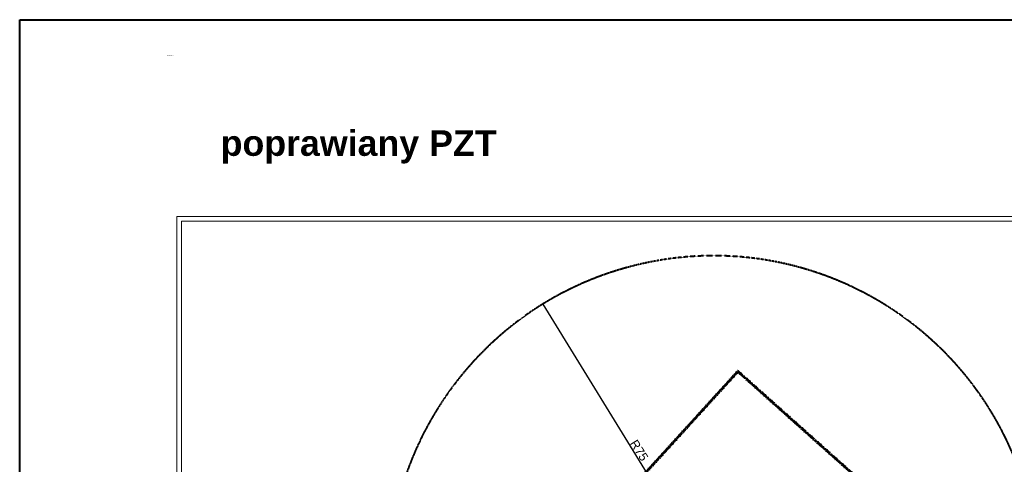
# Model space of a CAD drawing. Header units: millimetres. Extents: x -115268 to 140687, y -37779 to 24471.
# Tile 28 of 256: x -44886 to -22173, y -2862 to 7403. Entities that reach past the tile are written whole.
import ezdxf

# ---------------------------------------------------------------- set-up
doc = ezdxf.new("R2010")
doc.units = ezdxf.units.MM
doc.header["$PDMODE"] = 2
doc.header["$PDSIZE"] = 1
doc.linetypes.add('DASHED', pattern=[19.05, 12.7, -6.35])
doc.linetypes.add('PRGP01_1-500', pattern=[5.1, 3, -0.8, 0.5, -0.8])
doc.layers.get('0').update_dxf_attribs({"lineweight": 9})
doc.layers.add('A_CIENKA', color=7, linetype='Continuous', lineweight=9)
doc.layers.add('A_OPIS', color=7, linetype='Continuous', lineweight=9)
doc.layers.add('WYMIARY', color=7, linetype='Continuous')
doc.layers.add('WYPELNIENIA', color=7, linetype='Continuous')
doc.styles.add('Arial', font='arial.ttf')
doc.styles.add('ROMANS', font='romanpl.shx', dxfattribs={"bigfont": 'romanbigpl.shx'})
doc.dimstyles.new('ISO-25', dxfattribs={"dimtxt": 2.5, "dimasz": 2.5, "dimexe": 1.25, "dimexo": 0.625, "dimtad": 1, "dimtxsty": 'Standard', "dimcen": 2.5, "dimadec": 0, "dimazin": 0, "dimtfac": 1, "dimtmove": 0, "dimatfit": 3, "dimfxl": 1, "dimarcsym": 0})

# ---------------------------------------------------------------- blocks, each defined once
blk = doc.blocks.new('*D852')
at = {"layer": 'Defpoints', "color": 0, "linetype": 'Continuous', "transparency": 16777216}
for p in [(-32814, 839), (-28884, -5549)]:
    blk.add_point(p, dxfattribs=at)
at = {"layer": 'WYPELNIENIA', "color": 0, "linetype": 'Continuous', "lineweight": -2, "transparency": 16777216}
blk.add_line((-28883, -5549), (-32813, 837), dxfattribs=at)
at = {"layer": 'WYPELNIENIA', "color": 0, "linetype": 'Continuous', "transparency": 16777216}
blk.add_solid([(-32813, 837), (-32814, 837), (-32814, 839)], dxfattribs=at)
at = {"layer": 'WYPELNIENIA', "color": 0, "linetype": 'Continuous', "lineweight": 15, "transparency": 16777216, "insert": (-28882, -5548), "char_height": 2.5, "width": 21.41, "attachment_point": 5, "rotation": 301.6075}
blk.add_mtext('.', dxfattribs=at)

msp = doc.modelspace()

# ---------------------------------------------------------------- linework, layer by layer
at = {"color": 1, "linetype": 'PRGP01_1-500', "lineweight": 70, "ltscale": 0.5}
msp.add_lwpolyline([(-21242.42432, -7035.55112), (-28320.4075, -717.25702), (-41081.85521, -14744.57781), (-37054.27804, -18427.47974), (-32094.80495, -21529.5441), (-21242.42432, -7035.55112)], dxfattribs=at)
at = {"layer": 'A_CIENKA', "color": 3, "lineweight": 40, "ltscale": 0.5}
msp.add_lwpolyline([(-44885.82477, 7402.84537), (-7954.95517, 7402.84537), (-7954.95517, -37778.78508), (-44885.82477, -37778.78508)], close=True, dxfattribs=at)
at = {"layer": 'A_CIENKA'}
for points in [[(-41257.51794, 2860.50779), (-41257.51794, -32434.90028), (-16257.51794, -32434.90028), (-16257.51794, 2860.50779)], [(-41151.45733, 2754.44718), (-41151.45733, -32328.83967), (-16363.57854, -32328.83967), (-16363.57854, 2754.44718)]]:
    msp.add_lwpolyline(points, close=True, dxfattribs=at)
at = {"layer": 'WYMIARY', "color": 180, "linetype": 'DASHED', "lineweight": 40, "ltscale": 0.1, "true_color": 0x3413ec}
msp.add_arc((-28883.74606, -5548.57624), 7500, 13.024316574, 11.331864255, dxfattribs=at)

# ---------------------------------------------------------------- texts
at = {"layer": 'A_CIENKA', "lineweight": 30, "ltscale": 0.5, "insert": (-41487.18006, 6579.08534), "char_height": 13.3850814, "attachment_point": 1, "style": 'ROMANS'}
msp.add_mtext_dynamic_manual_height_columns('POPRAWIANY PZT', width=11242.1529328, gutter_width=66.92541, heights=[0], dxfattribs=at)
at = {"layer": 'A_OPIS', "insert": (-40250.25769, 4849.13406), "char_height": 544.6865646, "attachment_point": 1}
msp.add_mtext_dynamic_manual_height_columns('\\pxi-1,l1,ql,t3;{\\fArial|b1|i0|c238|p34;\\H1.0833x;poprawiany PZT}', width=14089.194679, gutter_width=108.93731, heights=[7004.51938], dxfattribs=at)
at = {"layer": 'A_OPIS', "color": 180, "true_color": 0x3413ec, "insert": (-30647.27942, -2268.76331), "char_height": 200, "attachment_point": 1, "rotation": 302.323298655, "style": 'Arial'}
msp.add_mtext_dynamic_manual_height_columns('R75', width=2251.2409302, gutter_width=66.92541, heights=[497.12709], dxfattribs=at)

# ---------------------------------------------------------------- dimensions: what is measured, and where the dimension line sits
at = {"layer": 'WYPELNIENIA', "color": 180, "linetype": 'Continuous', "lineweight": 15, "true_color": 0x3413ec}
dim = msp.add_radius_dim(center=(-28883.74606, -5548.57624), mpoint=(-32814.47675, 838.86113), text='.', dimstyle='ISO-25', dxfattribs=at)
dim.commit()
dim.dimension.update_dxf_attribs({"geometry": '*D852', "text_midpoint": (-28883.74606, -5548.57624), "dimtype": 164})

doc.saveas('drawing.dxf')
